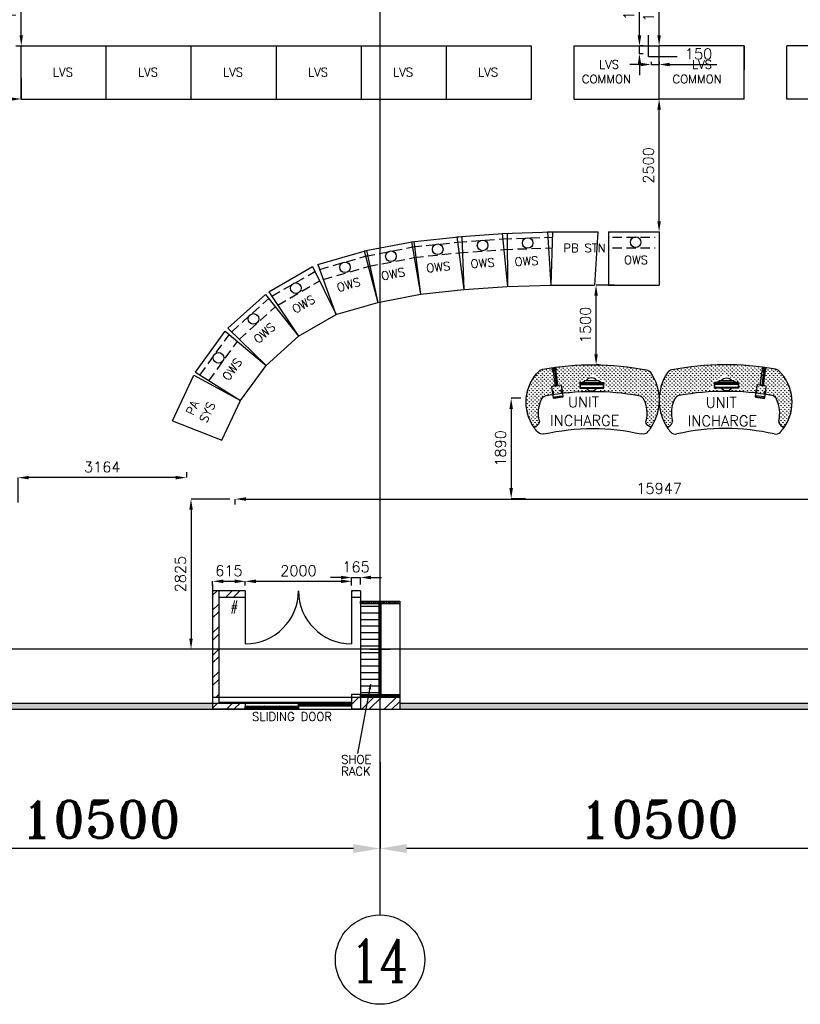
# Model space of a CAD drawing. Extents: x 361682 to 759535, y 756798 to 1113679.
# Tile 6 of 80: x 426648 to 441333, y 935977 to 954500. Entities that reach past the tile are written whole.
import ezdxf

# ---------------------------------------------------------------- set-up
doc = ezdxf.new("R2010")
doc.units = 0
doc.header["$LTSCALE"] = 700
doc.header["$MEASUREMENT"] = 0
doc.header["$PDMODE"] = 2
doc.header["$PDSIZE"] = -1
doc.linetypes.add('CENTER', pattern=[2, 1.25, -0.25, 0.25, -0.25])
doc.linetypes.add('HIDDEN', pattern=[0.375, 0.25, -0.125])
doc.layers.get('0').update_dxf_attribs({"linetype": 'CONTINUOUS'})
doc.layers.get('DEFPOINTS').update_dxf_attribs({"linetype": 'CONTINUOUS'})
for name, color, linetype in [('CEN', 2, 'CENTER'), ('COL', 1, 'CONTINUOUS'), ('DIM', 4, 'CONTINUOUS'), ('GRID', 9, 'CONTINUOUS'), ('LAYOUT', 4, 'CONTINUOUS'), ('OWS', 7, 'CONTINUOUS'), ('ROOM', 7, 'CONTINUOUS'), ('TEMP', 4, 'CONTINUOUS'), ('TEXT', 4, 'CONTINUOUS'), ('WALL', 7, 'CONTINUOUS'), ('WALLHATCH', 254, 'CONTINUOUS')]:
    doc.layers.add(name, color=color, linetype=linetype)
doc.styles.add('ROMANC', font='romanc')
doc.styles.add('ROMANS', font='romans.shx')
doc.styles.add('ROMANT', font='ROMANT')
doc.dimstyles.new('K2', dxfattribs={"dimtxt": 700, "dimasz": 500, "dimexe": 500, "dimexo": 200, "dimgap": 200, "dimtad": 1, "dimdec": 0, "dimzin": 0, "dimdsep": 46, "dimtxsty": 'ROMANT', "dimcen": 0.09, "dimclrd": 256, "dimclre": 9, "dimclrt": 256, "dimadec": 0, "dimazin": 0, "dimtfac": 1, "dimtdec": 0, "dimtofl": 0, "dimtmove": 1, "dimatfit": 3, "dimfxl": 0.18, "dimtolj": 1, "dimtzin": 0, "dimarcsym": 0})
doc.dimstyles.new('STANDARD$0', dxfattribs={"dimtxt": 200, "dimasz": 200, "dimexe": 0, "dimexo": 100, "dimgap": 100, "dimtad": 1, "dimdec": 0, "dimzin": 0, "dimdsep": 46, "dimtxsty": 'ROMANS', "dimcen": 0.09, "dimclrd": 256, "dimclre": 256, "dimclrt": 256, "dimadec": 0, "dimazin": 0, "dimtfac": 1, "dimtdec": 0, "dimtmove": 0, "dimatfit": 3, "dimfxl": 1, "dimtolj": 1, "dimtzin": 0, "dimlwd": -1, "dimlwe": -1, "dimarcsym": 0})

# ---------------------------------------------------------------- blocks, each defined once
blk = doc.blocks.new('*D1040')
at = {"layer": 'DEFPOINTS', "color": 0, "transparency": 16777216}
for p in [(422927, 940532), (433427, 939388), (422927, 938907)]:
    blk.add_point(p, dxfattribs=at)
at = {"layer": 'DIM', "color": 9, "lineweight": -2, "transparency": 16777216}
for p, q in [((422927, 940532), (422927, 938907)), ((433427, 939388), (433427, 938907))]:
    blk.add_line(p, q, dxfattribs=at)
at = {"layer": 'DIM', "lineweight": -2, "transparency": 16777216}
blk.add_line((432927, 938907), (423427, 938907), dxfattribs=at)
at = {"layer": 'DIM', "transparency": 16777216}
for points in [[(423427, 938990), (423427, 938823), (422927, 938907)], [(432927, 938990), (432927, 938823), (433427, 938907)]]:
    blk.add_solid(points, dxfattribs=at)
at = {"layer": 'DIM', "transparency": 16777216, "insert": (428177, 939457), "char_height": 700, "attachment_point": 5, "style": 'ROMANT'}
blk.add_mtext('\\A1;10500', dxfattribs=at)
blk = doc.blocks.new('*D1041')
at = {"layer": 'DEFPOINTS', "color": 0, "transparency": 16777216}
for p in [(433427, 940532), (443927, 939388), (433427, 938907)]:
    blk.add_point(p, dxfattribs=at)
at = {"layer": 'DIM', "color": 9, "lineweight": -2, "transparency": 16777216}
for p, q in [((433427, 940532), (433427, 938907)), ((443927, 939388), (443927, 938907))]:
    blk.add_line(p, q, dxfattribs=at)
at = {"layer": 'DIM', "lineweight": -2, "transparency": 16777216}
blk.add_line((443427, 938907), (433927, 938907), dxfattribs=at)
at = {"layer": 'DIM', "transparency": 16777216}
for points in [[(433927, 938990), (433927, 938823), (433427, 938907)], [(443427, 938990), (443427, 938823), (443927, 938907)]]:
    blk.add_solid(points, dxfattribs=at)
at = {"layer": 'DIM', "transparency": 16777216, "insert": (438677, 939457), "char_height": 700, "attachment_point": 5, "style": 'ROMANT'}
blk.add_mtext('\\A1;10500', dxfattribs=at)
blk = doc.blocks.new('B-ROW COLUMN')
at = {"layer": 'COL'}
h = blk.add_hatch(dxfattribs=at)
h.set_pattern_fill('ANSI31', color=256, scale=200, style=0)
h.set_pattern_definition([(45, (155648.048, 63141.767), (-17.67767, 17.67767), [])])
h.paths.add_polyline_path([(171220, 85178), (171960, 85178), (171960, 85128), (171220, 85128)])
h.paths.add_polyline_path([(171574, 86878), (171606, 86878), (171606, 85178), (171574, 85178)])
h.paths.add_polyline_path([(171220, 86928), (171960, 86928), (171960, 86878), (171220, 86878)])
blk.add_line((171590, 85128), (171590, 86928))
at = {"layer": 'CEN'}
for p, q in [((171590, 85128), (171590, 86928)), ((171399, 86028), (171782, 86028))]:
    blk.add_line(p, q, dxfattribs=at)
at = {"layer": 'COL'}
for points in [[(171220, 86928), (171960, 86928), (171960, 86878), (171220, 86878)], [(171574, 86878), (171606, 86878), (171606, 85178), (171574, 85178)], [(171220, 85178), (171960, 85178), (171960, 85128), (171220, 85128)]]:
    blk.add_lwpolyline(points, close=True, dxfattribs=at)
blk = doc.blocks.new('*D1092')
at = {"layer": 'DEFPOINTS', "color": 0, "transparency": 16777216}
for p in [(432892, 943934), (430892, 943758), (432892, 943758)]:
    blk.add_point(p, dxfattribs=at)
at = {"layer": 'LAYOUT', "transparency": 16777216}
for p, q in [((430892, 943858), (430892, 943934)), ((431092, 943934), (432692, 943934)), ((432892, 943858), (432892, 943934))]:
    blk.add_line(p, q, dxfattribs=at)
for points in [[(431092, 943968), (431092, 943901), (430892, 943934)], [(432692, 943968), (432692, 943901), (432892, 943934)]]:
    blk.add_solid(points, dxfattribs=at)
at = {"layer": 'LAYOUT', "transparency": 16777216, "insert": (431892, 944134), "char_height": 200, "attachment_point": 5, "style": 'ROMANS'}
blk.add_mtext('\\A1;2000', dxfattribs=at)
blk = doc.blocks.new('*D1093')
at = {"layer": 'DEFPOINTS', "color": 0, "transparency": 16777216}
for p in [(430892, 943934), (430277, 943758), (430892, 943758)]:
    blk.add_point(p, dxfattribs=at)
at = {"layer": 'LAYOUT', "transparency": 16777216}
for p, q in [((430277, 943858), (430277, 943934)), ((430477, 943934), (430692, 943934)), ((430892, 943858), (430892, 943934))]:
    blk.add_line(p, q, dxfattribs=at)
for points in [[(430477, 943968), (430477, 943901), (430277, 943934)], [(430692, 943968), (430692, 943901), (430892, 943934)]]:
    blk.add_solid(points, dxfattribs=at)
at = {"layer": 'LAYOUT', "transparency": 16777216, "insert": (430584, 944134), "char_height": 200, "attachment_point": 5, "style": 'ROMANS'}
blk.add_mtext('\\A1;615', dxfattribs=at)
blk = doc.blocks.new('*D1094')
at = {"layer": 'DEFPOINTS', "color": 0, "transparency": 16777216}
for p in [(433057, 944006), (432892, 943773), (433057, 943773)]:
    blk.add_point(p, dxfattribs=at)
at = {"layer": 'LAYOUT', "transparency": 16777216}
for p, q in [((432692, 944006), (432492, 944006)), ((432892, 943873), (432892, 944006)), ((432892, 944006), (433057, 944006)), ((433057, 943873), (433057, 944006)), ((433257, 944006), (433457, 944006))]:
    blk.add_line(p, q, dxfattribs=at)
for points in [[(432692, 944039), (432692, 943973), (432892, 944006)], [(433257, 944039), (433257, 943973), (433057, 944006)]]:
    blk.add_solid(points, dxfattribs=at)
at = {"layer": 'LAYOUT', "transparency": 16777216, "insert": (432974, 944206), "char_height": 200, "attachment_point": 5, "style": 'ROMANS'}
blk.add_mtext('\\A1;165', dxfattribs=at)
blk = doc.blocks.new('yh6y35')
for centre, radius, start, end in [((-21039, 19948), 623, 154.7075, 193.6798), ((-21494, 20162), 120, 100.2641, 154.7075), ((-20644, 15474), 4885, 79.7011, 100.2641), ((-19793, 20162), 120, 25.2273, 79.7011), ((-20247, 19948), 623, 346.3202, 25.2273), ((-21789, 19828), 154, 288.3623, 337.7393), ((-20968, 20191), 926, 213.4053, 219.8999), ((-21693, 19789), 50, 337.7393, 13.6798), ((-20644, 15474), 4185, 77.3324, 102.6319), ((-19594, 19789), 50, 166.3202, 202.2607), ((-19497, 19828), 154, 202.2607, 253.4318), ((-20215, 20153), 823, 316.9938, 324.9041), ((-21586, 19674), 120, 219.8999, 282.6319), ((-19700, 19674), 120, 257.3324, 316.9938)]:
    blk.add_arc(centre, radius, start, end)
blk = doc.blocks.new('ht6h54')
for centre, radius, start, end in [((-24585, 12781), 5385, 79.9374, 100.8333), ((-24908, 17499), 926, 145.7786, 213.4053), ((-25575, 17952), 120, 100.8333, 145.7786), ((-23665, 17965), 120, 45.8169, 79.9374), ((-24155, 17460), 823, 324.9041, 45.8169), ((-24585, 12781), 4885, 79.7011, 100.2641), ((-24980, 17255), 623, 154.7075, 193.6798), ((-25434, 17469), 120, 100.2641, 154.7075), ((-23733, 17469), 120, 25.2273, 79.7011), ((-24188, 17255), 623, 346.3202, 25.2273), ((-25730, 17135), 154, 288.3623, 337.7393), ((-25633, 17096), 50, 337.7393, 13.6798), ((-23534, 17096), 50, 166.3202, 202.2607), ((-23438, 17135), 154, 202.2607, 253.4318)]:
    blk.add_arc(centre, radius, start, end)
blk = doc.blocks.new('FLATMON')
for p, q in [((-8023, 5323), (-8019, 5333)), ((-8023, 5323), (-7625, 5323)), ((-8023, 5323), (-8023, 5240)), ((-8019, 5333), (-7622, 5333)), ((-8016, 5323), (-7619, 5323)), ((-8016, 5302), (-7625, 5302)), ((-8016, 5302), (-7625, 5302)), ((-8016, 5302), (-8016, 5250)), ((-7708, 5364), (-7940, 5364)), ((-7702, 5364), (-7934, 5364)), ((-7625, 5250), (-7625, 5302)), ((-7619, 5323), (-7622, 5333)), ((-7619, 5240), (-7619, 5323)), ((-8023, 5240), (-7625, 5240)), ((-8016, 5250), (-7625, 5250)), ((-8016, 5240), (-7619, 5240))]:
    blk.add_line(p, q)
for centre, radius, start, end in [((-8059, 5500), 181, 292.4092, 308.5265), ((-8052, 5500), 181, 292.4092, 308.5265), ((-7940, 5358), 6.25, 90, 169.6591), ((-7934, 5358), 6.25, 90, 169.6591), ((-7824, 5302), 109, 34.6252, 145.3748), ((-7708, 5358), 6.25, 10.3409, 90), ((-7702, 5358), 6.25, 10.3409, 90), ((-7590, 5500), 181, 231.4735, 247.5908), ((-7584, 5500), 181, 231.4735, 247.5908), ((-7824, 5302), 109, 214.9316, 325.0684)]:
    blk.add_arc(centre, radius, start, end)
blk = doc.blocks.new('y6y4')
blk.add_line((-17876, 20051), (-17801, 19715))
blk.add_lwpolyline([(-17843, 20020), (-17776, 19721), (-17828, 19709), (-17894, 20009), (-17893, 20009)])
for points in [[(-17872, 19998), (-17868, 19999), (-17863, 19980), (-17868, 19979)], [(-17857, 20001), (-17861, 20000), (-17857, 19981), (-17852, 19982)], [(-17687, 19602), (-17706, 19598), (-17715, 19637), (-17696, 19641)], [(-17861, 19564), (-17842, 19568), (-17850, 19607), (-17869, 19603)]]:
    blk.add_lwpolyline(points, close=True)
for points in [[(-17726, 19732), (-17880, 19698, 0.096163), (-17877, 19637), (-17842, 19478, 0.414214), (-17830, 19470), (-17676, 19504, 0.414214), (-17668, 19516), (-17714, 19724, 0.414214)], [(-17813, 19484), (-17690, 19511, 0.414214), (-17683, 19523), (-17685, 19534), (-17827, 19502), (-17825, 19492, 0.414214)]]:
    blk.add_lwpolyline(points, format="xyb", close=True)
for radius, start, end in [(37, 325.9028, 235.5375), (25.5, 12.4096, 192.4096)]:
    blk.add_arc((-17868, 20015), radius, start, end)
blk = doc.blocks.new('*D1247')
at = {"layer": 'DEFPOINTS', "color": 0, "transparency": 16777216}
for p in [(438677, 955600), (438677, 955600), (438677, 954008)]:
    blk.add_point(p, dxfattribs=at)
at = {"layer": 'OWS', "transparency": 16777216}
for p, q in [((438577, 955600), (438677, 955600)), ((438677, 954208), (438677, 955400)), ((438577, 954008), (438677, 954008))]:
    blk.add_line(p, q, dxfattribs=at)
for points in [[(438644, 955400), (438710, 955400), (438677, 955600)], [(438644, 954208), (438710, 954208), (438677, 954008)]]:
    blk.add_solid(points, dxfattribs=at)
at = {"layer": 'OWS', "transparency": 16777216, "insert": (438477, 954804), "char_height": 200, "attachment_point": 5, "rotation": 90, "style": 'ROMANS'}
blk.add_mtext('\\A1;1593', dxfattribs=at)
blk = doc.blocks.new('*D1248')
at = {"layer": 'DEFPOINTS', "color": 0, "transparency": 16777216}
for p in [(437491, 949508), (437939, 949508), (437441, 948007)]:
    blk.add_point(p, dxfattribs=at)
at = {"layer": 'OWS', "transparency": 16777216}
for p, q in [((437839, 949508), (437491, 949508)), ((437491, 948207), (437491, 949308)), ((437541, 948007), (437491, 948007))]:
    blk.add_line(p, q, dxfattribs=at)
for points in [[(437458, 949308), (437525, 949308), (437491, 949508)], [(437458, 948207), (437525, 948207), (437491, 948007)]]:
    blk.add_solid(points, dxfattribs=at)
at = {"layer": 'OWS', "transparency": 16777216, "insert": (437291, 948758), "char_height": 200, "attachment_point": 5, "rotation": 90, "style": 'ROMANS'}
blk.add_mtext('\\A1;1500', dxfattribs=at)
blk = doc.blocks.new('*D1249')
at = {"layer": 'DEFPOINTS', "color": 0, "transparency": 16777216}
for p in [(438677, 953008), (438677, 953008), (438677, 950508)]:
    blk.add_point(p, dxfattribs=at)
at = {"layer": 'OWS', "transparency": 16777216}
for p, q in [((438577, 953008), (438677, 953008)), ((438677, 950708), (438677, 952808)), ((438577, 950508), (438677, 950508))]:
    blk.add_line(p, q, dxfattribs=at)
for points in [[(438644, 952808), (438710, 952808), (438677, 953008)], [(438644, 950708), (438710, 950708), (438677, 950508)]]:
    blk.add_solid(points, dxfattribs=at)
at = {"layer": 'OWS', "transparency": 16777216, "insert": (438477, 951758), "char_height": 200, "attachment_point": 5, "rotation": 90, "style": 'ROMANS'}
blk.add_mtext('\\A1;2500', dxfattribs=at)
blk = doc.blocks.new('*D1253')
at = {"layer": 'DEFPOINTS', "color": 0, "transparency": 16777216}
for p in [(426619, 945885), (429783, 945885), (426619, 945320)]:
    blk.add_point(p, dxfattribs=at)
at = {"layer": 'OWS', "transparency": 16777216}
for p, q in [((426619, 945420), (426619, 945885)), ((429583, 945885), (426819, 945885)), ((429783, 945985), (429783, 945885))]:
    blk.add_line(p, q, dxfattribs=at)
for points in [[(426819, 945918), (426819, 945852), (426619, 945885)], [(429583, 945918), (429583, 945852), (429783, 945885)]]:
    blk.add_solid(points, dxfattribs=at)
at = {"layer": 'OWS', "transparency": 16777216, "insert": (428201, 946085), "char_height": 200, "attachment_point": 5, "style": 'ROMANS'}
blk.add_mtext('\\A1;3164', dxfattribs=at)
blk = doc.blocks.new('*D1262')
at = {"layer": 'DEFPOINTS', "color": 0, "transparency": 16777216}
for p in [(436178, 947379), (435894, 945489), (436263, 945489)]:
    blk.add_point(p, dxfattribs=at)
at = {"layer": 'OWS', "transparency": 16777216}
for p, q in [((436078, 947379), (435894, 947379)), ((435894, 947179), (435894, 945689)), ((436163, 945489), (435894, 945489))]:
    blk.add_line(p, q, dxfattribs=at)
for points in [[(435861, 947179), (435927, 947179), (435894, 947379)], [(435861, 945689), (435927, 945689), (435894, 945489)]]:
    blk.add_solid(points, dxfattribs=at)
at = {"layer": 'OWS', "transparency": 16777216, "insert": (435694, 946434), "char_height": 200, "attachment_point": 5, "rotation": 90, "style": 'ROMANS'}
blk.add_mtext('\\A1;1890', dxfattribs=at)
blk = doc.blocks.new('*D1263')
at = {"layer": 'DEFPOINTS', "color": 0, "transparency": 16777216}
for p in [(430703, 945482), (429871, 942658), (430703, 942658)]:
    blk.add_point(p, dxfattribs=at)
at = {"layer": 'OWS', "transparency": 16777216}
for p, q in [((430603, 945482), (429871, 945482)), ((429871, 945282), (429871, 942858)), ((430603, 942658), (429871, 942658))]:
    blk.add_line(p, q, dxfattribs=at)
for points in [[(429838, 945282), (429904, 945282), (429871, 945482)], [(429838, 942858), (429904, 942858), (429871, 942658)]]:
    blk.add_solid(points, dxfattribs=at)
at = {"layer": 'OWS', "transparency": 16777216, "insert": (429671, 944070), "char_height": 200, "attachment_point": 5, "rotation": 90, "style": 'ROMANS'}
blk.add_mtext('\\A1;2825', dxfattribs=at)
blk = doc.blocks.new('*D1264')
at = {"layer": 'DEFPOINTS', "color": 0, "transparency": 16777216}
for p in [(430703, 945482), (446650, 945482), (446650, 945482)]:
    blk.add_point(p, dxfattribs=at)
at = {"layer": 'OWS', "transparency": 16777216}
for p, q in [((430703, 945382), (430703, 945482)), ((430903, 945482), (446450, 945482)), ((446650, 945582), (446650, 945482))]:
    blk.add_line(p, q, dxfattribs=at)
for points in [[(430903, 945515), (430903, 945449), (430703, 945482)], [(446450, 945515), (446450, 945449), (446650, 945482)]]:
    blk.add_solid(points, dxfattribs=at)
at = {"layer": 'OWS', "transparency": 16777216, "insert": (438677, 945682), "char_height": 200, "attachment_point": 5, "style": 'ROMANS'}
blk.add_mtext('\\A1;15947', dxfattribs=at)
blk = doc.blocks.new('*D1437')
at = {"layer": 'DEFPOINTS', "color": 0, "transparency": 16777216}
for p in [(422927, 954558), (426677, 953508), (426677, 953008)]:
    blk.add_point(p, dxfattribs=at)
at = {"layer": 'OWS', "transparency": 16777216}
for p, q in [((422927, 954458), (422927, 953008)), ((426677, 953408), (426677, 953008)), ((423127, 953008), (426477, 953008))]:
    blk.add_line(p, q, dxfattribs=at)
for points in [[(423127, 953041), (423127, 952974), (422927, 953008)], [(426477, 953041), (426477, 952974), (426677, 953008)]]:
    blk.add_solid(points, dxfattribs=at)
at = {"layer": 'OWS', "transparency": 16777216, "insert": (424802, 953208), "char_height": 200, "attachment_point": 5, "style": 'ROMANS'}
blk.add_mtext('\\A1;3750', dxfattribs=at)
blk = doc.blocks.new('*D1436')
at = {"layer": 'DEFPOINTS', "color": 0, "transparency": 16777216}
for p in [(426677, 955658), (426677, 955658), (426677, 954008)]:
    blk.add_point(p, dxfattribs=at)
at = {"layer": 'OWS', "transparency": 16777216}
for p, q in [((426577, 955658), (426677, 955658)), ((426677, 954208), (426677, 955458)), ((426577, 954008), (426677, 954008))]:
    blk.add_line(p, q, dxfattribs=at)
for points in [[(426644, 955458), (426710, 955458), (426677, 955658)], [(426644, 954208), (426710, 954208), (426677, 954008)]]:
    blk.add_solid(points, dxfattribs=at)
at = {"layer": 'OWS', "transparency": 16777216, "insert": (426477, 954833), "char_height": 200, "attachment_point": 5, "rotation": 90, "style": 'ROMANS'}
blk.add_mtext('\\A1;1650', dxfattribs=at)
blk = doc.blocks.new('*D2069')
at = {"layer": 'DEFPOINTS', "color": 0, "transparency": 16777216}
for p in [(438307, 954007), (438477, 954007), (438477, 953858)]:
    blk.add_point(p, dxfattribs=at)
at = {"layer": 'OWS', "transparency": 16777216}
for p, q in [((438307, 954207), (438307, 955093)), ((438377, 954007), (438307, 954007)), ((438307, 953858), (438307, 954007)), ((438377, 953858), (438307, 953858)), ((438307, 953658), (438307, 953458))]:
    blk.add_line(p, q, dxfattribs=at)
for points in [[(438274, 954207), (438341, 954207), (438307, 954007)], [(438274, 953658), (438341, 953658), (438307, 953858)]]:
    blk.add_solid(points, dxfattribs=at)
at = {"layer": 'OWS', "transparency": 16777216, "insert": (438107, 954750), "char_height": 200, "attachment_point": 5, "rotation": 90, "style": 'ROMANS'}
blk.add_mtext('\\A1;150', dxfattribs=at)
blk = doc.blocks.new('*D2070')
at = {"layer": 'DEFPOINTS', "color": 0, "transparency": 16777216}
for p in [(438527, 953808), (438677, 953808), (438677, 953657)]:
    blk.add_point(p, dxfattribs=at)
at = {"layer": 'OWS', "transparency": 16777216}
for p, q in [((438327, 953657), (438127, 953657)), ((438527, 953708), (438527, 953657)), ((438527, 953657), (438677, 953657)), ((438677, 953708), (438677, 953657)), ((438877, 953657), (439763, 953657))]:
    blk.add_line(p, q, dxfattribs=at)
for points in [[(438327, 953690), (438327, 953624), (438527, 953657)], [(438877, 953690), (438877, 953624), (438677, 953657)]]:
    blk.add_solid(points, dxfattribs=at)
at = {"layer": 'OWS', "transparency": 16777216, "insert": (439420, 953857), "char_height": 200, "attachment_point": 5, "style": 'ROMANS'}
blk.add_mtext('\\A1;150', dxfattribs=at)

msp = doc.modelspace()

# ---------------------------------------------------------------- hatches: boundary and pattern name
h = msp.add_hatch()
h.set_pattern_fill('ANSI32', scale=800, style=0)
h.set_pattern_definition([(45, (674584.37, 149946.12), (-212.13203, 212.13203), []), (45, (674725.8, 149946.12), (-212.13203, 212.13203), [])])
h.paths.add_polyline_path([(430891.9, 941642.6), (430391.9, 941642.6), (430276.9, 941642.6), (430276.9, 941527.6), (430891.9, 941527.6), (430891.9, 941585.1)])
h.paths.add_polyline_path([(430391.9, 942657.6), (430276.9, 942657.6), (430276.9, 941757.6), (430391.9, 941757.6)])
h.paths.add_polyline_path([(433056.9, 941757.6), (432891.9, 941757.6), (432891.9, 941527.6), (433056.9, 941527.6)])
h.paths.add_polyline_path([(433426.9, 941757.6), (433204.9, 941757.6), (433161.2, 941527.6), (433426.9, 941527.6)])
h.paths.add_polyline_path([(433796.9, 941757.6), (433426.9, 941757.6), (433426.9, 941527.6), (433796.9, 941527.6)])
h.paths.add_polyline_path([(433204.9, 941757.6), (433056.9, 941757.6), (433056.9, 941527.6), (433161.2, 941527.6)])
h.paths.add_polyline_path([(430391.9, 943632.6), (430891.9, 943632.6), (430891.9, 943757.6), (430276.9, 943757.6), (430276.9, 942657.6), (430391.9, 942657.6)])
h.paths.add_polyline_path([(433056.9, 943757.6), (432891.9, 943757.6), (432891.9, 943632.6), (433056.9, 943632.6)])
h.paths.add_polyline_path([(444461.9, 943757.6), (444296.9, 943757.6), (444296.9, 943632.6), (444461.9, 943632.6)])
h.paths.add_polyline_path([(446961.9, 943757.6), (446461.9, 943757.6), (446461.9, 943632.6), (446961.9, 943632.6)])
h.paths.add_polyline_path([(447076.9, 943757.6), (446961.9, 943757.6), (446961.9, 943632.6), (446961.9, 942657.6), (447076.9, 942657.6)])
h.paths.add_polyline_path([(447076.9, 942657.6), (446961.9, 942657.6), (446961.9, 941757.6), (447076.9, 941757.6)])
h.paths.add_polyline_path([(447076.9, 941757.6), (446961.9, 941757.6), (446961.9, 941642.6), (446461.9, 941642.6), (446461.9, 941527.6), (447076.9, 941527.6)])
h.paths.add_polyline_path([(444461.9, 941757.6), (444296.9, 941757.6), (444296.9, 941527.6), (444461.9, 941527.6)])
h.paths.add_polyline_path([(444461.9, 941807.6), (444296.9, 941807.6), (444296.9, 941757.6), (444461.9, 941757.6)])
h.paths.add_polyline_path([(444296.9, 941757.6), (444089.6, 941757.6), (444045.9, 941527.6), (444296.9, 941527.6)])
h.paths.add_polyline_path([(443926.9, 941757.6), (443556.9, 941757.6), (443556.9, 941527.6), (443926.9, 941527.6)])
h.paths.add_polyline_path([(444089.6, 941757.6), (443926.9, 941757.6), (443926.9, 941527.6), (444045.9, 941527.6)])
at = {"layer": 'OWS'}
h = msp.add_hatch(dxfattribs=at)
h.set_pattern_fill('GRASS', color=40, scale=50, style=0)
h.set_pattern_definition([(90, (417217.545, 929841.95), (35.35534, 35.35534), [9.375, -61.33568]), (135, (417217.545, 929841.95), (35.35534, 35.35534), [9.375, -40.625]), (45, (417217.545, 929841.95), (35.35534, -35.35534), [9.375, -40.625])])
h.paths.add_polyline_path([(437617.2, 947714.8), (437430.4, 947818.3, 0.702455), (437376.3, 947792), (437271.8, 947741.2), (437171.5, 947673.9), (437169.4, 947549.7), (437295.1, 947553.4), (437342.8, 947506.8, 0.0405572), (436555.5, 947428.9, 0.2422662), (436468.4, 947362, 0.1714143), (436426.7, 946949.4, -0.1581183), (436424.4, 946918.7, -0.227062), (436325.5, 946829.2, -0.3684872), (436425.3, 947892.7, -0.1499885), (436488, 947924.8, -0.0914289), (438440.9, 947911.6, -0.1986642), (438517.6, 947861.3, -0.3039505), (438525, 946830.6, -0.2188448), (438430.7, 946918.7, -0.1581183), (438428.4, 946949.4, 0.1717073), (438386.4, 947362.6, 0.242126), (438299.3, 947429.4, 0.0492277), (437342.8, 947506.8), (437515.2, 947519.8), (437565.7, 947569.4), (437700.2, 947549), (437706.8, 947573.6)])
h = msp.add_hatch(dxfattribs=at)
h.set_pattern_fill('GRASS', color=40, scale=50, style=0)
h.set_pattern_definition([(90, (460136.323, 929842.07), (-35.35534, 35.35534), [9.375, -61.33568]), (45, (460136.323, 929842.07), (-35.35534, 35.35534), [9.375, -40.625]), (135, (460136.323, 929842.07), (-35.35534, -35.35534), [9.375, -40.625])])
h.paths.add_polyline_path([(439736.6, 947714.9), (439923.5, 947818.4, -0.702455), (439977.6, 947792.1), (440082.1, 947741.3), (440182.3, 947674), (440184.5, 947549.9), (440058.8, 947553.5), (440011, 947507, -0.0405572), (440798.4, 947429, -0.2422662), (440885.5, 947362.1, -0.1714143), (440927.2, 946949.5, 0.1581183), (440929.5, 946918.8, 0.227062), (441028.4, 946829.3, 0.3684872), (440928.6, 947892.8, 0.1499885), (440865.9, 947924.9, 0.0914289), (438912.9, 947911.8, 0.1986642), (438836.3, 947861.4, 0.3039505), (438828.9, 946830.7, 0.2188448), (438923.2, 946918.8, 0.1581183), (438925.5, 946949.5, -0.1717073), (438967.5, 947362.7, -0.242126), (439054.6, 947429.6, -0.0492277), (440011, 947507), (439838.7, 947519.9), (439788.2, 947569.5), (439653.7, 947549.1), (439647, 947573.7)])
at = {"layer": 'TEMP', "linetype": 'ByBlock', "ltscale": 5}
h = msp.add_hatch(dxfattribs=at)
h.set_pattern_fill('ANSI38', color=2, scale=100, style=0)
h.set_pattern_definition([(45, (1696845.622, 606530.102), (-8.83883476, 8.83883476), []), (135, (1696845.622, 606530.102), (-26.5165043, 8.83883476), [31.25, -18.75])])
h.paths.add_polyline_path([(431895.4, 941652.6), (432891.9, 941652.6), (432891.9, 941585.1), (431895.4, 941585.1)])
h.paths.add_polyline_path([(430891.9, 941585.1), (431895.4, 941585.1), (431895.4, 941527.6), (430891.9, 941527.6)])
at = {"layer": 'WALLHATCH'}
h = msp.add_hatch(dxfattribs=at)
h.set_pattern_fill('ACAD_ISO04W100', color=2, scale=25)
h.set_pattern_definition([(0, (872034.36, 139343.81), (0, 125), [600, -75, 12.5, -75])])
h.paths.add_polyline_path([(433410.9, 943507.6), (433056.9, 943507.6), (433056.9, 943432.6), (433056.9, 941807.6), (433410.9, 941807.6)])
h = msp.add_hatch(dxfattribs=at)
h.set_pattern_fill('DOTS', color=2, scale=500)
h.set_pattern_definition([(0, (860254.37, 140144.124), (15.625, 31.25), [0, -31.25])])
h.paths.add_polyline_path([(422926.9, 941642.6), (418116.9, 941642.6), (418116.9, 941527.6), (422926.9, 941527.6)])
h.paths.add_polyline_path([(430276.9, 941642.6), (422926.9, 941642.6), (422926.9, 941527.6), (430276.9, 941527.6)])
h.paths.add_polyline_path([(443556.9, 941642.6), (433796.9, 941642.6), (433796.9, 941527.6), (443556.9, 941527.6)])
h.paths.add_polyline_path([(455811.9, 941642.6), (447076.9, 941642.6), (447076.9, 941527.6), (455811.9, 941527.6)])

# ---------------------------------------------------------------- linework, layer by layer
for p, q in [((430891.9, 943757.6), (430276.9, 943757.6)), ((430891.9, 943632.6), (430391.9, 943632.6)), ((430891.9, 943632.6), (430884.2, 943632.6)), ((433056.9, 943757.6), (432891.9, 943757.6)), ((433056.9, 943632.6), (432891.9, 943632.6)), ((433056.9, 941807.6), (432891.9, 941807.6)), ((430891.9, 941642.6), (430391.9, 941642.6)), ((430891.9, 941642.6), (430891.9, 941527.6)), ((430891.9, 941527.6), (430276.9, 941527.6)), ((433056.9, 941527.6), (432891.9, 941527.6))]:
    msp.add_line(p, q)
at = {"color": 6}
for p, q in [((433056.9, 943757.6), (433056.9, 941757.6)), ((433796.9, 943557.6), (433796.9, 941757.6)), ((433056.9, 941757.6), (433056.9, 941757.6)), ((433056.9, 941642.6), (433056.9, 941642.6))]:
    msp.add_line(p, q, dxfattribs=at)
msp.add_circle((433426.9, 936816.9), 840.3)
msp.add_circle((433426.9, 936816.9), 840.3)
at = {"layer": 'GRID'}
for p, q in [((433426.9, 937657.2), (433426.9, 1001155.3)), ((470380.4, 942657.6), (363363, 942657.6))]:
    msp.add_line(p, q, dxfattribs=at)
at = {"layer": 'LAYOUT', "color": 7}
for p, q in [((433056.9, 943757.6), (433056.9, 941527.6)), ((433250.4, 941997.4), (433003.4, 940696.5)), ((433056.9, 941807.6), (433056.9, 941527.6))]:
    msp.add_line(p, q, dxfattribs=at)
msp.add_lwpolyline([(433250.4, 941997.4, 0, 50, 0), (433233.3, 941903.7, 50, 50, 0)], format="xyseb", dxfattribs=at)
at = {"layer": 'LAYOUT', "color": 6}
for points in [[(430891.9, 941585.1), (431895.4, 941585.1), (431895.4, 941527.6), (430891.9, 941527.6)], [(431895.4, 941652.6), (432891.9, 941652.6), (432891.9, 941585.1), (431895.4, 941585.1)]]:
    msp.add_lwpolyline(points, close=True, dxfattribs=at)
at = {"layer": 'OWS', "color": 7}
for q in [(438476.9, 954207.1), (439014.3, 953807.6)]:
    msp.add_line((438476.9, 953807.6), q, dxfattribs=at)
at = {"layer": 'OWS'}
for p, q in [((426676.9, 953007.6), (426676.9, 954007.6)), ((426676.9, 954007.6), (428276.9, 954007.6)), ((426676.9, 953007.6), (426676.9, 954007.6)), ((428276.9, 954007.6), (429876.9, 954007.6)), ((428276.9, 953007.6), (428276.9, 954007.6)), ((428276.9, 953007.6), (428276.9, 954007.6)), ((429876.9, 954007.6), (431476.9, 954007.6)), ((429876.9, 953007.6), (429876.9, 954007.6)), ((429876.9, 953007.6), (429876.9, 954007.6)), ((431476.9, 954007.6), (433076.9, 954007.6)), ((431476.9, 953007.6), (431476.9, 954007.6)), ((431476.9, 953007.6), (431476.9, 954007.6)), ((433076.9, 954007.6), (434676.9, 954007.6)), ((433076.9, 953007.6), (433076.9, 954007.6)), ((433076.9, 953007.6), (433076.9, 954007.6)), ((434676.9, 954007.6), (436276.9, 954007.6)), ((434676.9, 953007.6), (434676.9, 954007.6)), ((434676.9, 953007.6), (434676.9, 954007.6)), ((436276.9, 953007.6), (436276.9, 954007.6)), ((437076.9, 954007.6), (438676.9, 954007.6)), ((437076.9, 953007.6), (437076.9, 954007.6)), ((437076.9, 953007.6), (437076.9, 954007.6)), ((438676.9, 953007.6), (438676.9, 954007.6)), ((440276.9, 954007.6), (438676.9, 954007.6)), ((440276.9, 953007.6), (440276.9, 954007.6)), ((440276.9, 953007.6), (440276.9, 954007.6)), ((442676.9, 954007.6), (441076.9, 954007.6)), ((441076.9, 953007.6), (441076.9, 954007.6)), ((426676.9, 953007.6), (428276.9, 953007.6)), ((428276.9, 953007.6), (429876.9, 953007.6)), ((429876.9, 953007.6), (431476.9, 953007.6)), ((431476.9, 953007.6), (433076.9, 953007.6)), ((433076.9, 953007.6), (434676.9, 953007.6)), ((434676.9, 953007.6), (436276.9, 953007.6)), ((437076.9, 953007.6), (438676.9, 953007.6)), ((440276.9, 953007.6), (438676.9, 953007.6)), ((440276.9, 953007.6), (438676.9, 953007.6)), ((442676.9, 953007.6), (441076.9, 953007.6)), ((436078.5, 947379.3), (435891.2, 947379.3))]:
    msp.add_line(p, q, dxfattribs=at)
at = {"layer": 'OWS', "color": 3}
msp.add_line((440276.9, 954007.6), (440276.9, 953557.6), dxfattribs=at)
msp.add_line((440276.9, 954007.6), (440276.9, 953557.6), dxfattribs=at)
at = {"layer": 'OWS', "color": 2}
for p, q in [((434869.8, 950414.8), (435817.5, 950481.1)), ((435817.5, 950481.1), (435822.4, 949479)), ((436576.9, 950507.6), (437526.9, 950507.6)), ((436576.9, 950507.6), (436641.9, 949507.6)), ((437526.9, 950507.6), (437461.9, 949507.6)), ((437726.9, 950507.6), (437726.9, 949507.6)), ((437726.9, 950507.6), (438676.9, 950507.6)), ((438676.9, 950507.6), (438676.9, 949507.6)), ((433129.4, 950148.8), (434061.9, 950330.1)), ((434061.9, 950330.1), (434188.9, 949336.1)), ((434869.8, 950414.8), (435004.4, 949421.8)), ((433129.4, 950148.8), (433384, 949179.6)), ((431335.4, 949379.5), (432158.2, 949854.5)), ((432158.2, 949854.5), (432601.9, 948956)), ((431335.4, 949379.5), (431891.7, 948546)), ((433384, 949179.6), (434188.9, 949336.1)), ((435004.4, 949421.8), (435822.4, 949479)), ((436641.9, 949507.6), (437461.9, 949507.6)), ((437726.9, 949507.6), (438676.9, 949507.6)), ((431891.7, 948546), (432601.9, 948956)), ((429953.1, 947869.1), (430511.5, 948637.7)), ((430511.5, 948637.7), (431282.3, 947997.3)), ((429953.1, 947869.1), (430800.4, 947333.9)), ((430800.4, 947333.9), (431282.3, 947997.3))]:
    msp.add_line(p, q, dxfattribs=at)
at = {"layer": 'OWS', "color": 4}
for p, q in [((435722.6, 950476.1), (436672, 950509.3)), ((435722.6, 950476.1), (435822.4, 949479)), ((436672, 950509.3), (436641.9, 949507.6)), ((434019.7, 950323.8), (434964.5, 950423.1)), ((434019.7, 950323.8), (434188.9, 949336.1)), ((434964.5, 950423.1), (435004.4, 949421.8)), ((432257.6, 949896.9), (433170.8, 950158.8)), ((433170.8, 950158.8), (433384, 949179.6)), ((432257.6, 949896.9), (432595.7, 948953.6)), ((430564.9, 948697), (431270.9, 949332.7)), ((431270.9, 949332.7), (431891.7, 948546)), ((434188.9, 949336.1), (435004.4, 949421.8)), ((435822.4, 949479), (436641.9, 949507.6)), ((432595.7, 948953.6), (433384, 949179.6)), ((430564.9, 948697), (431282.3, 947997.3)), ((431282.3, 947997.3), (431891.7, 948546)), ((429520, 946954.5), (429921.5, 947815.5)), ((429921.5, 947815.5), (430800.4, 947333.9)), ((430453.8, 946590.8), (430800.4, 947333.9)), ((429520, 946954.5), (430453.8, 946590.8))]:
    msp.add_line(p, q, dxfattribs=at)
at = {"layer": 'OWS', "color": 4, "linetype": 'HIDDEN'}
for p, q in [((434036.7, 950225), (434968.5, 950323)), ((435732.5, 950376.4), (436669, 950409.1)), ((434070.5, 950027.5), (434976.5, 950122.7)), ((435752.5, 950177), (436663, 950208.8)), ((432291.4, 949802.6), (433192.1, 950060.9)), ((432359.1, 949613.9), (433234.8, 949865)), ((430636.7, 948627), (431333, 949254)), ((430780.1, 948487.1), (431457.1, 949096.7))]:
    msp.add_line(p, q, dxfattribs=at)
at = {"layer": 'OWS', "color": 2, "linetype": 'HIDDEN'}
for p, q in [((434883.3, 950315.5), (435818, 950380.9)), ((437801.9, 950407.6), (438601.9, 950407.6)), ((433154.8, 950051.9), (434074.6, 950230.7)), ((434910.2, 950116.9), (435819, 950180.5)), ((437801.9, 950207.6), (438601.9, 950207.6)), ((433205.7, 949858.1), (434100, 950031.9)), ((431391.1, 949296.2), (432202.5, 949764.7)), ((431502.3, 949129.5), (432291.3, 949585)), ((430037.9, 947815.6), (430588.6, 948573.7)), ((430207.3, 947708.6), (430742.8, 948445.6))]:
    msp.add_line(p, q, dxfattribs=at)
at = {"layer": 'OWS', "color": 4}
for centre in [(434512.4, 950180.5), (436204, 950298.8), (432767.7, 949841.4), (431047.7, 948870.7)]:
    msp.add_circle(centre, 100, dxfattribs=at)
at = {"layer": 'OWS', "color": 2}
for centre in [(435357.2, 950254.5), (433632.6, 950049.1), (431843.8, 949449.1), (430389.3, 948139.4)]:
    msp.add_circle(centre, 100, dxfattribs=at)
at = {"layer": 'OWS'}
msp.add_circle((438236.1, 950313.6), 100, dxfattribs=at)
at = {"layer": 'ROOM', "color": 7}
msp.add_line((433796.9, 941757.6), (433796.9, 941527.6), dxfattribs=at)
at = {"layer": 'TEMP', "color": 7, "linetype": 'ByBlock', "ltscale": 5}
for p, q in [((430276.9, 943872.6), (430276.9, 941527.6)), ((430391.9, 943747.6), (430391.9, 941642.6)), ((432891.9, 943757.6), (432891.9, 943632.6)), ((432891.9, 941807.6), (432891.9, 941527.6))]:
    msp.add_line(p, q, dxfattribs=at)
at = {"layer": 'TEMP'}
msp.add_line((430891.9, 943632.6), (430776.9, 943632.6), dxfattribs=at)
at = {"layer": 'WALL', "color": 6}
for p, q in [((430891.9, 943757.6), (430891.9, 942757.6)), ((432891.9, 943757.6), (432891.9, 942757.6))]:
    msp.add_line(p, q, dxfattribs=at)
at = {"layer": 'WALL'}
for p, q in [((430276.9, 941757.6), (433796.9, 941757.6)), ((417886.9, 941642.6), (432891.9, 941642.6)), ((417886.9, 941642.6), (430276.9, 941642.6)), ((418116.9, 941642.6), (430276.9, 941642.6)), ((430391.9, 941657.6), (432891.9, 941657.6)), ((430391.9, 941642.6), (432891.9, 941642.6)), ((433796.9, 941642.6), (443556.9, 941642.6)), ((417886.9, 941527.6), (456041.9, 941527.6))]:
    msp.add_line(p, q, dxfattribs=at)
at = {"layer": 'WALL', "color": 6}
for centre, start, end in [((430891.9, 943757.6), 270, 0), ((432891.9, 943757.6), 180, 270)]:
    msp.add_arc(centre, 1000, start, end, dxfattribs=at)

# ---------------------------------------------------------------- block references
msp.add_blockref('B-ROW COLUMN', (261836.7, 856630))
at = {"layer": 'OWS', "color": 40, "xscale": -1}
for name, p in [('ht6h54', (412842.7, 929842)), ('yh6y35', (416783.3, 927149))]:
    msp.add_blockref(name, p, dxfattribs=at)
at = {"layer": 'OWS', "color": 40}
for name, p in [('ht6h54', (464511.2, 929842.1)), ('yh6y35', (460570.5, 927149.1))]:
    msp.add_blockref(name, p, dxfattribs=at)
at = {"layer": 'OWS', "color": 40, "xscale": -1, "rotation": 20.29682944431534}
msp.add_blockref('y6y4', (426889.1, 922951.4), dxfattribs=at)
at = {"layer": 'OWS', "color": 40, "rotation": 339.7031705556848}
msp.add_blockref('y6y4', (450464.8, 922951.5), dxfattribs=at)
at = {"layer": 'OWS', "color": 40}
for p, xscale, yscale, zscale in [((446185.5, 941690.6), 1.122000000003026, 1.122000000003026, 1.122000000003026), ((431168.4, 941690.8), -1.122000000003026, 1.121999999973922, 1.122000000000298)]:
    msp.add_blockref('FLATMON', p, dxfattribs=dict(at, xscale=xscale, yscale=yscale, zscale=zscale))

# ---------------------------------------------------------------- texts
at = {"layer": 'OWS', "color": 2, "style": 'ROMANS'}
for s, rotation, p in [('LVS', 360, (427271.9, 953433)), ('LVS', 360, (428871.9, 953433)), ('LVS', 360, (430471.9, 953433)), ('LVS', 360, (432071.9, 953433)), ('LVS', 360, (433671.9, 953433)), ('LVS', 360, (435271.9, 953433)), ('LVS', 360, (437545.7, 953578.4)), ('LVS', 360, (439296.5, 953578.4)), ('COMMON', 360, (437223.8, 953302.9)), ('COMMON', 360, (438928.8, 953302.9)), ('OWS', 4, (435135.6, 949824.7)), ('OWS', 0, (438015.9, 949900.4)), ('OWS', 11, (433465.1, 949595.5)), ('OWS', 30, (431833, 948965.7)), ('OWS', 54, (430576, 947693.4))]:
    msp.add_text(s, height=160, rotation=rotation, dxfattribs=at).set_placement(p)
at = {"layer": 'OWS', "color": 4, "style": 'ROMANS'}
for s, rotation, p in [('OWS', 6, (434306, 949743.3)), ('OWS', 3, (435961.3, 949865.3)), ('OWS', 16, (432640.3, 949375)), ('OWS', 42, (431137.7, 948395.6)), ('PA', 65, (429915.1, 947041.8)), ('SYS', 65, (430165, 946900.9))]:
    msp.add_text(s, height=160, rotation=rotation, dxfattribs=at).set_placement(p)
at = {"layer": 'OWS', "color": 40, "style": 'ROMANS'}
for s, p in [('UNIT', (436963.6, 947207.5)), ('UNIT', (439554.3, 947201)), ('INCHARGE', (436626.1, 946858.9)), ('INCHARGE', (439216.8, 946852.4))]:
    msp.add_text(s, height=200, dxfattribs=at).set_placement(p)
at = {"layer": 'OWS', "color": 2, "insert": (436875.3, 950285.6), "char_height": 160, "width": 860.952, "attachment_point": 1, "rotation": 0, "style": 'ROMANS'}
msp.add_mtext('PB STN', dxfattribs=at)
at = {"layer": 'TEMP', "color": 6, "style": 'ROMANS'}
for s, p in [('#', (430614.1, 943383.2)), ('SLIDING DOOR', (431020.5, 941310.1)), ('SHOE', (432696.3, 940503.1)), ('RACK', (432696.3, 940281.3))]:
    msp.add_text(s, height=160, dxfattribs=at).set_placement(p)
at = {"layer": 'TEXT', "style": 'ROMANC', "width": 0.8}
msp.add_text('14', height=800, dxfattribs=at).set_placement((432861.8, 936400.9))

# ---------------------------------------------------------------- dimensions: what is measured, and where the dimension line sits
at = {"layer": 'DIM'}
for base, p1, p2, picture, middle in [((422926.9, 938906.5), (433426.9, 939388.2), (422926.9, 940532.1), '*D1040', (428176.9, 939456.5)), ((433426.9, 938906.5), (443926.9, 939388.2), (433426.9, 940532.1), '*D1041', (438676.9, 939456.5))]:
    dim = msp.add_linear_dim(base=base, p1=p1, p2=p2, angle=180, dimstyle='K2', override={"dimexe": 0, "dimexo": 0}, dxfattribs=at)
    dim.commit()
    dim.dimension.update_dxf_attribs({"geometry": picture, "text_midpoint": middle})
at = {"layer": 'LAYOUT', "color": 7}
for base, p1, p2, picture, middle in [((433056.9, 944006.1), (432891.9, 943772.6), (433056.9, 943772.6), '*D1094', (432974.4, 944006.1)), ((430891.9, 943934.2), (430276.9, 943757.6), (430891.9, 943757.6), '*D1093', (430584.4, 943934.2))]:
    dim = msp.add_linear_dim(base=base, p1=p1, p2=p2, dimstyle='STANDARD$0', override={"dimfxl": 0.5, "dimarcsym": 2}, dxfattribs=at)
    dim.commit()
    dim.dimension.update_dxf_attribs({"geometry": picture, "text_midpoint": middle, "dimtype": 160})
dim = msp.add_linear_dim(base=(432891.9, 943934.2), p1=(430891.9, 943757.6), p2=(432891.9, 943757.6), dimstyle='STANDARD$0', override={"dimfxl": 0.5, "dimarcsym": 2}, dxfattribs=at)
dim.commit()
dim.dimension.update_dxf_attribs({"geometry": '*D1092', "text_midpoint": (431891.9, 944134.2)})
at = {"layer": 'OWS', "color": 60}
dim = msp.add_linear_dim(base=(426676.9, 955657.6), p1=(426676.9, 954007.6), p2=(426676.9, 955657.6), angle=90, dimstyle='STANDARD$0', override={"dimfxl": 0.5, "dimarcsym": 2}, dxfattribs=at)
dim.commit()
dim.dimension.update_dxf_attribs({"geometry": '*D1436', "text_midpoint": (426476.9, 954832.6)})
at = {"layer": 'OWS', "color": 7}
for base, p1, p2, picture, middle in [((438676.9222726, 955600.1023772), (438676.9222726, 954007.6023772), (438676.9222726, 955600.1023772), '*D1247', (438476.9222726, 954803.8523772)), ((438307.4, 954007.3), (438476.9, 953857.6), (438476.9, 954007.3), '*D2069', (438107.4, 954750.2)), ((438676.9, 953007.6), (438676.9, 950507.6), (438676.9, 953007.6), '*D1249', (438476.9, 951757.6)), ((437491.2, 949507.6), (437441.1, 948007.5), (437939.3, 949507.6), '*D1248', (437291.2, 948757.5)), ((435893.9, 945489), (436178.5, 947379.3), (436262.9, 945489), '*D1262', (435693.9, 946434.1)), ((429870.9492, 942657.6024), (430703.404, 945482.1474), (430703.404, 942657.6024), '*D1263', (429670.9492, 944069.8749))]:
    dim = msp.add_linear_dim(base=base, p1=p1, p2=p2, angle=90, dimstyle='STANDARD$0', override={"dimfxl": 0.5, "dimarcsym": 2}, dxfattribs=at)
    dim.commit()
    dim.dimension.update_dxf_attribs({"geometry": picture, "text_midpoint": middle})
at = {"layer": 'OWS', "color": 60}
dim = msp.add_linear_dim(base=(426676.9, 953007.6), p1=(422926.9, 954557.6), p2=(426676.9, 953507.6), dimstyle='STANDARD$0', override={"dimfxl": 0.5, "dimarcsym": 2}, dxfattribs=at)
dim.commit()
dim.dimension.update_dxf_attribs({"geometry": '*D1437', "text_midpoint": (424801.9, 953207.6)})
at = {"layer": 'OWS', "color": 7}
for base, p1, p2, picture, middle in [((438676.9, 953657), (438526.9, 953807.6), (438676.9, 953807.6), '*D2070', (439419.8, 953857)), ((426619.1, 945885), (429782.9, 945885), (426619.1, 945320.3), '*D1253', (428201, 946085)), ((446650.4, 945482.1), (430703.4, 945482.1), (446650.4, 945482.1), '*D1264', (438676.9, 945682.1))]:
    dim = msp.add_linear_dim(base=base, p1=p1, p2=p2, dimstyle='STANDARD$0', override={"dimfxl": 0.5, "dimarcsym": 2}, dxfattribs=at)
    dim.commit()
    dim.dimension.update_dxf_attribs({"geometry": picture, "text_midpoint": middle})

doc.saveas('drawing.dxf')
